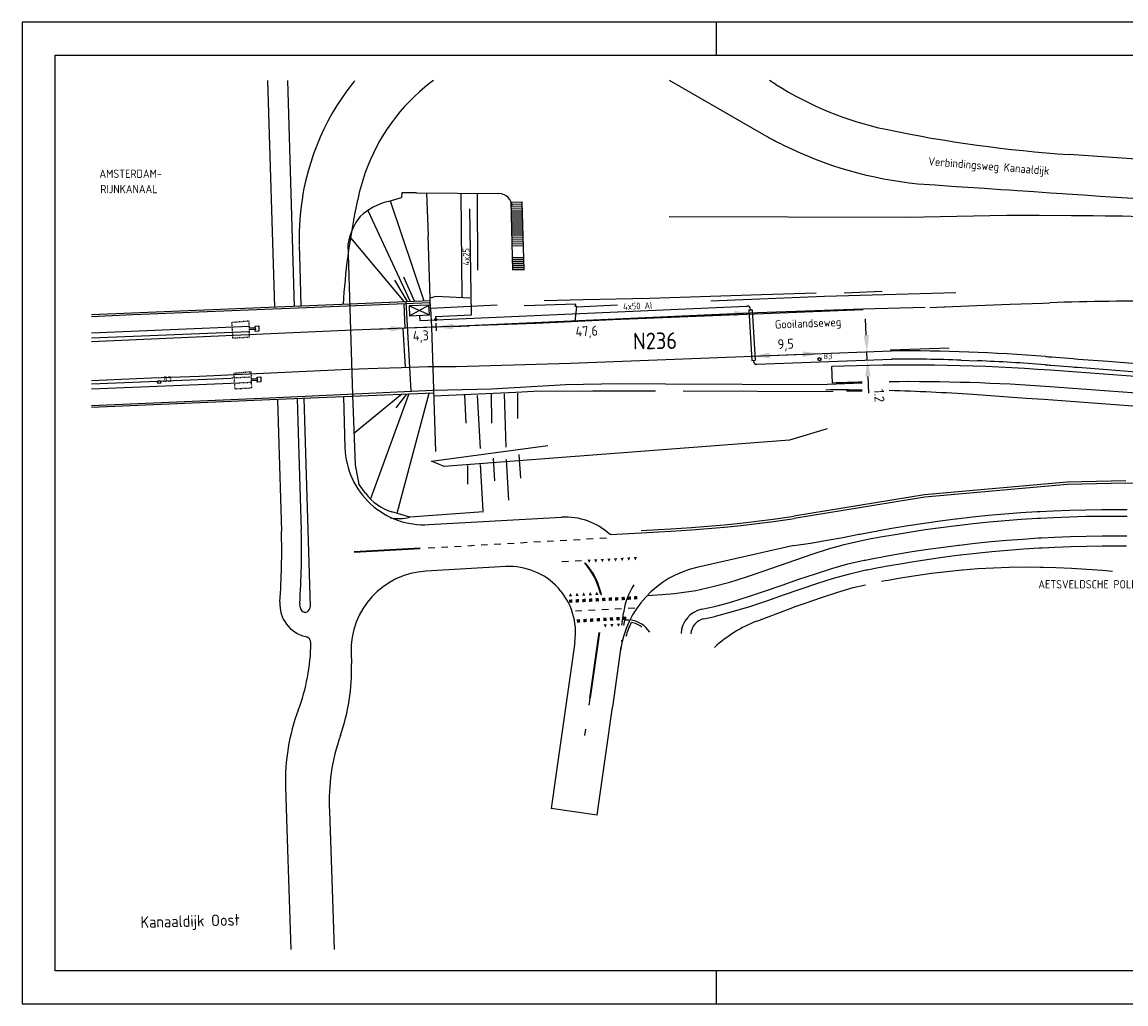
# Model space of a CAD drawing. Extents: x 130060 to 130480, y 479394 to 479543.
# Tile 1 of 5: x 130060 to 130227, y 479394 to 479543. Entities that reach past the tile are written whole.
import ezdxf
from ezdxf.enums import TextEntityAlignment as Align

# ---------------------------------------------------------------- set-up
doc = ezdxf.new("R2010")
doc.units = 0
doc.header["$LTSCALE"] = 0.1
doc.header["$MEASUREMENT"] = 0
doc.header["$PDMODE"] = 3
doc.linetypes.add('STIPPELFIJN', pattern=[0.003, 0.002, -0.001])
doc.layers.get('0').update_dxf_attribs({"linetype": 'CONTINUOUS'})
doc.layers.get('DEFPOINTS').update_dxf_attribs({"linetype": 'CONTINUOUS'})
for name, color, linetype in [('KADER1', 3, 'CONTINUOUS'), ('LS-KABEL', 3, 'CONTINUOUS'), ('LS-KABEL-MAATVOERING', 6, 'CONTINUOUS'), ('LS-KABEL-MANTELBUIS', 7, 'CONTINUOUS'), ('LS-KABEL-MOF', 2, 'CONTINUOUS'), ('LS-KAST', 2, 'CONTINUOUS'), ('TEKST-025', 7, 'CONTINUOUS'), ('TEKST-070', 5, 'CONTINUOUS'), ('VERHARDING1', 11, 'CONTINUOUS'), ('VERHARDING2', 251, 'CONTINUOUS')]:
    doc.layers.add(name, color=color, linetype=linetype)
doc.styles.add('I050-0', font='ISO.shx', dxfattribs={"height": 2.5})
doc.styles.add('ISO', font='ISO.shx')
doc.styles.get("Standard").update_dxf_attribs({"font": 'txt.shx'})
doc.dimstyles.get("Standard").update_dxf_attribs({"dimtxt": 0.18, "dimasz": 0.18, "dimexe": 0.18, "dimexo": 0.0625, "dimgap": 0.09, "dimtad": 0, "dimtih": 1, "dimtoh": 1, "dimdec": 4, "dimzin": 0, "dimtxsty": 'STANDARD', "dimcen": 0.09, "dimazin": 3, "dimtfac": 1, "dimtdec": 4, "dimtofl": 0, "dimtmove": 0, "dimatfit": 3, "dimtolj": 1, "dimtzin": 0})

# ---------------------------------------------------------------- blocks, each defined once
blk = doc.blocks.new('*D11')
at = {"layer": 'DEFPOINTS', "color": 0}
for p in [(130187.64, 479493.11), (130187.64, 479493.11), (130187.69, 479491.86)]:
    blk.add_point(p, dxfattribs=at)
at = {"layer": 'LS-KABEL-MAATVOERING', "color": 0}
for p, q in [((130187.54, 479495.61), (130187.44, 479498.11)), ((130187.69, 479491.86), (130187.64, 479493.11)), ((130187.78, 479489.37), (130187.88, 479486.87))]:
    blk.add_line(p, q, dxfattribs=at)
for points in [[(130187.96, 479495.63), (130187.12, 479495.6), (130187.64, 479493.11)], [(130188.2, 479489.38), (130187.37, 479489.35), (130187.69, 479491.86)]]:
    blk.add_solid(points, dxfattribs=at)
at = {"layer": 'LS-KABEL-MAATVOERING', "color": 0, "insert": (130189.51, 479486.49), "char_height": 1.5, "attachment_point": 5, "rotation": 272.2105, "style": 'ISO'}
blk.add_mtext('\\A1;1.2', dxfattribs=at)
blk = doc.blocks.new('PNH-A4')
at = {"layer": 'KADER1', "color": 7}
for p, q in [((541.46, 116.24), (-298.54, 116.24)), ((-298.54, 116.24), (-298.54, -180.76)), ((-88.54, 116.24), (-88.54, 106.24)), ((-88.54, -170.76), (-88.54, -180.76)), ((-298.54, -180.76), (541.46, -180.76))]:
    blk.add_line(p, q, dxfattribs=at)
at = {"layer": 'KADER1', "color": 21}
for p, q in [((-288.54, 106.24), (531.46, 106.24)), ((-288.54, -170.76), (-288.54, 106.24)), ((531.46, -170.76), (-288.54, -170.76))]:
    blk.add_line(p, q, dxfattribs=at)
blk = doc.blocks.new('*D8')
at = {"layer": 'DEFPOINTS', "color": 0}
for p in [(130180.42, 479492.83), (130180.42, 479492.83), (130170.4, 479492.45)]:
    blk.add_point(p, dxfattribs=at)
at = {"layer": 'LS-KABEL-MAATVOERING', "color": 0}
blk.add_line((130172.9, 479492.54), (130177.92, 479492.74), dxfattribs=at)
for points in [[(130172.88, 479492.96), (130172.92, 479492.13), (130170.4, 479492.45)], [(130177.9, 479493.15), (130177.94, 479492.32), (130180.42, 479492.83)]]:
    blk.add_solid(points, dxfattribs=at)
at = {"layer": 'LS-KABEL-MAATVOERING', "color": 0, "insert": (130175.35, 479494.12), "char_height": 1.5, "attachment_point": 5, "rotation": 2.2105, "style": 'ISO'}
blk.add_mtext('\\A1;9,5', dxfattribs=at)
blk = doc.blocks.new('RONDJE', base_point=(20, 20))
blk.add_circle((20, 20), 0.237)
blk = doc.blocks.new('*D9')
at = {"layer": 'DEFPOINTS', "color": 0}
for p in [(130170.05, 479498.83), (130122.47, 479496.84), (130122.48, 479496.7)]:
    blk.add_point(p, dxfattribs=at)
at = {"layer": 'LS-KABEL-MAATVOERING', "color": 0}
blk.add_line((130167.55, 479498.87), (130124.97, 479496.95), dxfattribs=at)
for points in [[(130167.53, 479499.28), (130167.57, 479498.45), (130170.05, 479498.98)], [(130124.95, 479497.37), (130124.98, 479496.54), (130122.47, 479496.84)]]:
    blk.add_solid(points, dxfattribs=at)
at = {"layer": 'LS-KABEL-MAATVOERING', "color": 0, "insert": (130145.25, 479496.06), "char_height": 1.5, "attachment_point": 5, "rotation": 2.5734, "style": 'ISO'}
blk.add_mtext('\\A1;47,6', dxfattribs=at)
blk = doc.blocks.new('*D10')
at = {"layer": 'DEFPOINTS', "color": 0}
for p in [(130118.11, 479496.68), (130118.11, 479496.68), (130122.46, 479496.83)]:
    blk.add_point(p, dxfattribs=at)
at = {"layer": 'LS-KABEL-MAATVOERING', "color": 0}
for p, q in [((130115.61, 479496.59), (130113.11, 479496.5)), ((130122.46, 479496.83), (130118.11, 479496.68)), ((130124.96, 479496.92), (130127.45, 479497.01))]:
    blk.add_line(p, q, dxfattribs=at)
for points in [[(130115.6, 479497.01), (130115.63, 479496.17), (130118.11, 479496.68)], [(130124.94, 479497.34), (130124.97, 479496.5), (130122.46, 479496.83)]]:
    blk.add_solid(points, dxfattribs=at)
at = {"layer": 'LS-KABEL-MAATVOERING', "color": 0, "insert": (130120.16, 479495.38), "char_height": 1.5, "attachment_point": 5, "rotation": 2.0257, "style": 'ISO'}
blk.add_mtext('\\A1;4,3', dxfattribs=at)

msp = doc.modelspace()

# ---------------------------------------------------------------- linework, layer by layer
at = {"layer": 'LS-KABEL'}
for p, q in [((130127.8489772, 479498.69992824), (130127.56678446, 479514.72445309)), ((130122.4163284, 479497.9628206), (130169.40122481, 479500.00937342)), ((130169.40122481, 479500.00937342), (130169.50346738, 479500.01534567)), ((130170.03185743, 479499.54387187), (130170.03726977, 479499.44623912)), ((130119.95684072, 479498.6136044), (130119.98979114, 479497.85712628)), ((130119.98979114, 479497.85712628), (130122.4163284, 479497.9628206)), ((130122.39929828, 479498.4625529), (130127.8489772, 479498.69992824)), ((130122.39929828, 479498.4625529), (130122.4163284, 479497.9628206)), ((130170.46088349, 479491.80470967), (130170.4671475, 479491.69171382)), ((130170.98566679, 479491.21976127), (130191.4047325, 479492.00794394)), ((130201.89537277, 479491.84089201), (130204.36606639, 479491.74809707))]:
    msp.add_line(p, q, dxfattribs=at)
msp.add_lwpolyline([(130214.5749587, 479491.14717253, -0.0007195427), (130215.43224073, 479491.08072876), (130218.72384503, 479490.82084657), (130219.02150605, 479490.79509909), (130219.5035118, 479490.75927091), (130224.00728371, 479490.42137804), (130228.9846461, 479490.0399342), (130233.96126853, 479489.65019691), (130237.30545967, 479489.38269386)], format="xyb", dxfattribs=at)
for centre, radius, start, end in [((130169.53262394, 479499.5161965), 0.5, 3.1729853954, 93.3429915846), ((130170.96638098, 479491.71938919), 0.5, 183.1729853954, 272.2105385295), ((130191.91819254, 479193.25753953), 298.75, 88.0861702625, 90.1072719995), ((130191.91819254, 479193.25753953), 298.75, 85.6505952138, 87.6119927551)]:
    msp.add_arc(centre, radius, start, end, dxfattribs=at)
at = {"layer": 'LS-KABEL-MAATVOERING'}
msp.add_line((130122.44751564, 479497.41520428), (130122.48946232, 479496.26955715), dxfattribs=at)
at = {"layer": 'LS-KABEL-MANTELBUIS'}
for p, q in [((130169.78765303, 479499.43240143), (130170.28688651, 479499.4600768)), ((130169.78765303, 479499.43240143), (130170.21126675, 479491.79087198)), ((130170.28688651, 479499.4600768), (130170.71050023, 479491.81854735)), ((130170.21126675, 479491.79087198), (130170.71050023, 479491.81854735))]:
    msp.add_line(p, q, dxfattribs=at)
at = {"layer": 'LS-KABEL-MOF', "const_width": 0.25, "flags": 128}
msp.add_lwpolyline([(130122.29085595, 479497.97668418, 1), (130122.54085595, 479497.97668418, 1)], format="xyb", close=True, dxfattribs=at)
at = {"layer": 'LS-KAST', "linetype": 'CONTINUOUS'}
for p, q in [((130121.39459136, 479500.17337139), (130118.39707372, 479500.05135504)), ((130118.39707372, 479500.05135504), (130121.45559954, 479498.67461257)), ((130118.39707372, 479500.05135504), (130118.4580819, 479498.55259622)), ((130118.4580819, 479498.55259622), (130121.39459136, 479500.17337139)), ((130121.45559954, 479498.67461257), (130121.39459136, 479500.17337139)), ((130118.4580819, 479498.55259622), (130121.45559954, 479498.67461257))]:
    msp.add_line(p, q, dxfattribs=at)
at = {"layer": 'VERHARDING1'}
for p, q in [((130096.97178312, 479534.1506608), (130098.03096537, 479499.84496838)), ((130099.97321266, 479534.1506608), (130101.02850519, 479499.97095186)), ((130108.9895, 479532.59375), (130108.2117, 479531.48175)), ((130109.80655, 479533.67735), (130108.9895, 479532.59375)), ((130110.02990429, 479533.95254693), (130109.80655, 479533.67735)), ((130120.77025, 479533.1182), (130119.9662, 479532.42645)), ((130121.5985, 479533.78075), (130120.77025, 479533.1182)), ((130122.09639274, 479534.1506608), (130121.5985, 479533.78075)), ((130172.06507636, 479525.92995002), (130157.76902107, 479534.1506608)), ((130173.85459239, 479533.55244015), (130172.91787938, 479534.1506608)), ((130108.2117, 479531.48175), (130107.47405, 479530.34265)), ((130118.4347, 479530.95915), (130117.7092, 479530.1854)), ((130119.18735, 479531.70645), (130118.4347, 479530.95915)), ((130119.9662, 479532.42645), (130119.18735, 479531.70645)), ((130107.47405, 479530.34265), (130106.7776, 479529.1779)), ((130117.0118, 479529.38625), (130116.3434, 479528.5627)), ((130117.7092, 479530.1854), (130117.0118, 479529.38625)), ((130106.12315, 479527.9891), (130105.51155, 479526.77765)), ((130106.7776, 479529.1779), (130106.12315, 479527.9891)), ((130115.70485, 479527.7158), (130115.0969, 479526.84665)), ((130116.3434, 479528.5627), (130115.70485, 479527.7158)), ((130105.51155, 479526.77765), (130104.94365, 479525.5451)), ((130114.5204, 479525.95635), (130113.97605, 479525.04605)), ((130115.0969, 479526.84665), (130114.5204, 479525.95635)), ((130104.42005, 479524.2931), (130103.94155, 479523.0232)), ((130104.94365, 479525.5451), (130104.42005, 479524.2931)), ((130113.97605, 479525.04605), (130113.46455, 479524.1169)), ((130175.1834, 479524.2612), (130174.41666473, 479524.64901668)), ((130176.3706, 479523.6884), (130175.1834, 479524.2612)), ((130103.94155, 479523.0232), (130103.50865, 479521.73705)), ((130112.98655, 479523.17005), (130112.54265, 479522.20675)), ((130113.46455, 479524.1169), (130112.98655, 479523.17005)), ((130177.57055, 479523.14275), (130176.3706, 479523.6884)), ((130178.78255, 479522.62455), (130177.57055, 479523.14275)), ((130180.00605, 479522.134), (130178.78255, 479522.62455)), ((130233.2529, 479521.9314), (130218.22424052, 479522.9380151)), ((130103.50865, 479521.73705), (130103.122, 479520.4362)), ((130112.13345, 479521.2282), (130111.75945, 479520.23565)), ((130112.54265, 479522.20675), (130112.13345, 479521.2282)), ((130181.24035, 479521.67135), (130180.00605, 479522.134)), ((130182.4725598, 479521.24119046), (130181.24035, 479521.67135)), ((130183.7389, 479520.83085), (130182.48485, 479521.2369)), ((130103.122, 479520.4362), (130102.782, 479519.1224)), ((130111.4211, 479519.2304), (130111.1189, 479518.2137)), ((130111.75945, 479520.23565), (130111.4211, 479519.2304)), ((130185.00185, 479520.4534), (130183.7389, 479520.83085)), ((130186.27305, 479520.1047), (130185.00185, 479520.4534)), ((130187.55185, 479519.78505), (130186.27305, 479520.1047)), ((130188.8376, 479519.4945), (130187.55185, 479519.78505)), ((130190.1296, 479519.23325), (130188.8376, 479519.4945)), ((130191.4272, 479519.00145), (130190.1296, 479519.23325)), ((130102.48915, 479517.7973), (130102.3336, 479516.9829)), ((130102.782, 479519.1224), (130102.48915, 479517.7973)), ((130111.1189, 479518.2137), (130110.8532, 479517.1869)), ((130192.72975, 479518.7992), (130191.4272, 479519.00145)), ((130194.03655, 479518.6266), (130192.72975, 479518.7992)), ((130195.34695, 479518.4837), (130194.03655, 479518.6266)), ((130197.10155, 479518.3394), (130195.34695, 479518.4837)), ((130197.93015, 479518.2839), (130197.10155, 479518.3394)), ((130200.42455, 479518.11685), (130197.93015, 479518.2839)), ((130201.1222, 479518.0701), (130200.42455, 479518.11685)), ((130202.91895, 479517.94975), (130201.1222, 479518.0701)), ((130205.4134, 479517.78265), (130202.91895, 479517.94975)), ((130207.9078, 479517.6156), (130205.4134, 479517.78265)), ((130209.16345, 479517.5315), (130207.9078, 479517.6156)), ((130102.2438, 479516.4626), (130102.0463, 479515.12)), ((130102.3336, 479516.9829), (130102.2438, 479516.4626)), ((130110.8532, 479517.1869), (130110.7902982, 479516.90228926)), ((130210.4022, 479517.4485), (130209.16345, 479517.5315)), ((130212.06845, 479517.3369), (130210.4022, 479517.4485)), ((130212.8966, 479517.28145), (130212.06845, 479517.3369)), ((130215.39105, 479517.11435), (130212.8966, 479517.28145)), ((130217.2047, 479516.9929), (130215.39105, 479517.11435)), ((130217.88545, 479516.9473), (130217.2047, 479516.9929)), ((130220.37985, 479516.7802), (130217.88545, 479516.9473)), ((130222.87425, 479516.61315), (130220.37985, 479516.7802)), ((130225.36865, 479516.44605), (130222.87425, 479516.61315)), ((130227.8631, 479516.27895), (130225.36865, 479516.44605)), ((130102.0463, 479515.12), (130101.8968, 479513.7712)), ((130101.8968, 479513.7712), (130101.7956, 479512.4179)), ((130101.74275, 479511.06185), (130101.7384, 479509.7048)), ((130101.7956, 479512.4179), (130101.74275, 479511.06185)), ((130101.7384, 479509.7048), (130101.7466, 479509.29605)), ((130101.75046178, 479509.15782503), (130101.844898, 479505.933338)), ((130101.85489342, 479505.93364072), (130102.03419927, 479500.01322013)), ((130149.22, 479497.98), (130187.06, 479499.49)), ((130196.41750989, 479499.79957451), (130187.01687605, 479499.52906722)), ((130197.13831291, 479499.82567086), (130199.2822, 479499.9081)), ((130199.2822, 479499.9081), (130199.293, 479499.9085)), ((130199.293, 479499.9085), (130199.44, 479499.9142)), ((130199.44, 479499.9142), (130204.2785, 479500.1002)), ((130204.2785, 479500.1002), (130209.2748, 479500.2923)), ((130209.2748, 479500.2923), (130214.2711, 479500.4844)), ((130214.2711, 479500.4844), (130215.27560432, 479500.52302164)), ((130149.20164432, 479497.94312262), (130137.60466549, 479497.38562368)), ((130109.90428415, 479496.38547863), (130070.35110929, 479494.59648874)), ((130123.22785312, 479496.85923165), (130109.90428415, 479496.38547863)), ((130137.60466549, 479497.38562368), (130123.22785312, 479496.85923165)), ((130142.7764199, 479491.38180593), (130191.35651799, 479493.25701374)), ((130117.23977919, 479490.74066188), (130121.23527164, 479490.85987683)), ((130121.23527164, 479490.85987683), (130125.52893517, 479490.87477917)), ((130125.52893517, 479490.87477917), (130142.7764199, 479491.38180593)), ((130182.41863157, 479488.3686239), (130182.33795696, 479490.88797666)), ((130079.41289526, 479489.15888731), (130086.70317741, 479489.39731911)), ((130086.70317741, 479489.39731911), (130104.98498116, 479490.29326156)), ((130104.98498116, 479490.29326156), (130109.33827891, 479490.45718354)), ((130109.33827891, 479490.45718354), (130113.66172914, 479490.62144503)), ((130113.66172914, 479490.62144503), (130117.23977919, 479490.74066188)), ((130070.35110929, 479488.75201107), (130079.41289526, 479489.15888731)), ((130101.45840516, 479486.04364521), (130101.61676914, 479480.91441834)), ((130102.45606089, 479486.08395824), (130103.41233113, 479454.50929506)), ((130108.45147486, 479486.32621942), (130108.6860945, 479478.57941761)), ((130098.463898, 479485.819438), (130098.618198, 479480.821838)), ((130098.618198, 479480.821838), (130099.07584422, 479465.99920193)), ((130101.61676914, 479480.91441834), (130102.07441536, 479466.09178228)), ((130217.93385366, 479473.05125214), (130196.39383968, 479471.13436724)), ((130226.79925647, 479473.25853454), (130217.93385366, 479473.05125214)), ((130267.90873238, 479472.09905715), (130226.79925647, 479473.25853454)), ((130196.39383968, 479471.13436724), (130176.61914437, 479467.91110452)), ((130121.35709763, 479466.96176722), (130141.4319423, 479468.09529398)), ((130206.1153, 479467.3804), (130208.5481, 479467.5972)), ((130208.5481, 479467.5972), (130210.9835, 479467.7836)), ((130210.9835, 479467.7836), (130213.421, 479467.9395)), ((130213.421, 479467.9395), (130213.8761, 479467.9653)), ((130213.8761, 479467.9653), (130215.8603, 479468.065)), ((130215.8603, 479468.065), (130218.3009, 479468.16)), ((130218.3009, 479468.16), (130220.7425, 479468.2244)), ((130220.7425, 479468.2244), (130223.1848, 479468.2583)), ((130223.1848, 479468.2583), (130225.6273, 479468.2617)), ((130225.6273, 479468.2617), (130226.9672, 479468.2506)), ((130191.5924, 479465.4428), (130194.0022, 479465.8413)), ((130194.0022, 479465.8413), (130196.4167, 479466.2096)), ((130196.4167, 479466.2096), (130198.8357, 479466.5478)), ((130198.8357, 479466.5478), (130201.158, 479466.8434)), ((130201.158, 479466.8434), (130201.2587, 479466.8556)), ((130201.2587, 479466.8556), (130203.6853, 479467.1332)), ((130203.6853, 479467.1332), (130206.1153, 479467.3804)), ((130148.78164699, 479465.45632201), (130153.49193827, 479465.72231382)), ((130184.2091, 479463.9625), (130186.6094, 479464.5195)), ((130186.6094, 479464.5195), (130186.7888, 479464.5555)), ((130186.7888, 479464.5555), (130188.5402, 479464.8934)), ((130188.5402, 479464.8934), (130189.1878, 479465.0142)), ((130189.1878, 479465.0142), (130189.6361, 479465.0964)), ((130189.6361, 479465.0964), (130191.5924, 479465.4428)), ((130176.59298805, 479463.79893371), (130161.89008464, 479460.47107683)), ((130176.8882, 479461.6653), (130179.3571, 479462.5105)), ((130179.3571, 479462.5105), (130181.8256, 479463.2942)), ((130181.8256, 479463.2942), (130184.2091, 479463.9625)), ((130171.9213, 479459.9122), (130174.4115, 479460.789)), ((130174.4115, 479460.789), (130176.8882, 479461.6653)), ((130133.00080788, 479460.60807953), (130120.94284815, 479459.92722644)), ((130169.4136, 479459.0658), (130171.9213, 479459.9122)), ((130162.65580681, 479454.17563023), (130164.5895, 479454.5993)), ((130164.5895, 479454.5993), (130165.91533537, 479454.95588703)), ((130143.46516411, 479449.21755404), (130143.256398, 479447.747938)), ((130150.5415, 479449.2974), (130150.5714, 479449.5083)), ((130109.62485062, 479447.58304519), (130109.67552605, 479445.9098156)), ((130143.256398, 479447.747938), (130142.904798, 479445.272738)), ((130150.42608644, 479448.48492595), (130149.131998, 479439.337938)), ((130142.904798, 479445.272738), (130142.553198, 479442.797538)), ((130142.553198, 479442.797538), (130142.201598, 479440.322438)), ((130142.201598, 479440.322438), (130141.849998, 479437.847238)), ((130148.780398, 479436.862838), (130149.131998, 479439.337938)), ((130141.849998, 479437.847238), (130141.498398, 479435.372138)), ((130148.428798, 479434.387638), (130148.780398, 479436.862838)), ((130141.498398, 479435.372138), (130141.146798, 479432.897038)), ((130148.077198, 479431.912538), (130148.428798, 479434.387638)), ((130141.146798, 479432.897038), (130140.795198, 479430.421838)), ((130147.725598, 479429.437338), (130148.077198, 479431.912538)), ((130140.795198, 479430.421838), (130139.88438446, 479424.00987646)), ((130147.373998, 479426.962138), (130147.725598, 479429.437338)), ((130099.70174786, 479427.30723307), (130099.86037641, 479422.49886866)), ((130147.022398, 479424.487038), (130147.373998, 479426.962138)), ((130146.81476826, 479423.02542149), (130147.022398, 479424.487038)), ((130099.86037641, 479422.49886866), (130100.07, 479416.3)), ((130106.33627213, 479423.65237769), (130106.89, 479407.36)), ((130146.81476826, 479423.02542149), (130139.88438446, 479424.00987646)), ((130100.07, 479416.3), (130100.49350081, 479402.72466207)), ((130106.89, 479407.36), (130107.04552426, 479402.72466207))]:
    msp.add_line(p, q, dxfattribs=at)
for points in [[(130215.38452538, 479490.31042624, 0.0262056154), (130184.17535629, 479490.94681379), (130182.33795696, 479490.88797666)], [(130214.66975689, 479492.39357267, -0.0007195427), (130215.53062587, 479492.32685089), (130218.8269, 479492.0666), (130219.1217, 479492.0411), (130219.5966, 479492.0058), (130224.1018, 479491.6678), (130229.0812, 479491.2862)]]:
    msp.add_lwpolyline(points, format="xyb", dxfattribs=at)
for points in [[(130176.5727, 479463.7958), (130179.0879, 479464.1843), (130181.598, 479464.6043), (130184.0089, 479465.0381), (130186.4145, 479465.5008), (130186.5949, 479465.5366), (130188.3553, 479465.8762), (130189.0062, 479465.9975), (130189.4568, 479466.0802), (130191.4231, 479466.4283), (130193.8452, 479466.8289), (130196.2721, 479467.1991), (130198.7034, 479467.539), (130201.0376, 479467.8362), (130201.1388, 479467.8484), (130203.5779, 479468.1274), (130206.0203, 479468.3759), (130208.4656, 479468.5938), (130210.9134, 479468.7811), (130213.3634, 479468.9379), (130213.8208, 479468.9637), (130215.8151, 479469.064), (130218.2683, 479469.1594), (130220.7224, 479469.2242), (130223.1771, 479469.2583), (130225.6321, 479469.2617), (130226.979, 479469.2505)], [(130156.11632841, 479465.87051406), (130157.99162841, 479465.97641406), (130161.10072841, 479466.17631406), (130163.58802841, 479466.37131406), (130166.07272841, 479466.59751406), (130168.55442841, 479466.85461406), (130171.03272841, 479467.14281406), (130173.50722841, 479467.46191406), (130175.97752841, 479467.81201406), (130176.61914437, 479467.91110452)], [(130153.49193827, 479465.72231382), (130156.11632841, 479465.87051406)], [(130165.91533537, 479454.95588703), (130167.1762, 479455.295), (130169.7414, 479456.0838), (130172.2865, 479456.9345), (130174.8138, 479457.8161), (130177.3277, 479458.6977), (130179.8337, 479459.5486), (130182.3391, 479460.3385), (130184.7581, 479461.0132), (130187.1938, 479461.577), (130187.3705, 479461.6125), (130189.0951, 479461.9452), (130189.7327, 479462.0641), (130190.1741, 479462.1451), (130192.1004, 479462.4861), (130194.4731, 479462.8785), (130196.8506, 479463.2412), (130199.2324, 479463.5741), (130201.519, 479463.8652), (130201.6182, 479463.8772), (130204.0076, 479464.1505), (130206.4003, 479464.394), (130208.7958, 479464.6074), (130211.1937, 479464.791), (130213.5938, 479464.9445), (130214.0419, 479464.9699), (130215.9956, 479465.0681), (130218.3988, 479465.1616), (130220.8029, 479465.225), (130223.2077, 479465.2584), (130225.6127, 479465.2617), (130226.9321, 479465.2508)], [(130154.39943534, 479456.24868637), (130156.6583, 479456.3762), (130158.5308, 479456.5322), (130161.7661, 479457.0202), (130164.3363, 479457.5886), (130166.8856, 479458.2809), (130169.4136, 479459.0658)]]:
    msp.add_lwpolyline(points, dxfattribs=at)
for centre, radius, start, end in [((130105.37120588, 479537.73362207), 6, 320.9366559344, 323.3332176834), ((130200.7665522, 479575.69204645), 50, 237.4361464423, 258.1417450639), ((130200.97794743, 479576.21031239), 58.00059443, 240.0996742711, 242.7451958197), ((130231.5902322, 479722.49089096), 200, 258.141745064, 266.1680694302), ((130208.15295411, 479494.5136745), 99.90363776, 167.0499161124, 168.2802961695), ((130208.15295411, 479494.5136745), 99.90363776, 168.2802961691, 176.6902867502), ((130226.93801489, 479197.19713965), 303.55, 85.4213276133, 92.2018494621), ((130191.91819254, 479193.25753953), 300, 85.6505952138, 90.1072719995), ((129997.36036409, 476500.24864342), 2998, 84.17524040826, 85.82958591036), ((130193.84706863, 479193.08970351), 295.5, 91.3413793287, 92.2164621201), ((130193.84706863, 479193.08970351), 295.5, 85.8267335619, 90.5503092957), ((129997.36036409, 476500.24864342), 2995.5, 84.14411490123, 85.8267335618), ((130120.68059483, 479478.94268304), 12, 181.7347296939, 273.2317763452), ((130141.99569464, 479458.11119746), 10, 47.2660340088, 93.2317763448), ((129996.12490176, 479462.82061012), 103, 355.8043656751, 1.7684350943), ((129996.12490176, 479462.82061012), 106, 355.804365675, 1.7684350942), ((130121.61935095, 479447.94631062), 12, 93.2317763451, 181.734729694), ((130133.56456021, 479450.62398301), 10, 351.9149504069, 93.2317763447), ((130165.201426, 479445.84114114), 15, 102.7534457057, 171.9474072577), ((130103.83546767, 479454.91909186), 5, 175.8043656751, 257.6060150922), ((130103.83546767, 479454.91909186), 2, 175.8043656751, 200.242894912), ((130102.66267486, 479454.48659097), 0.75, 200.2428949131, 1.7347296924), ((130163.51189474, 479450.26831486), 4, 102.3581554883, 176.6341341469), ((130151.38556773, 479448.56681944), 4, 31.9480622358, 84.2860156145), ((130102.54767092, 479449.05892296), 1, 359.1607845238, 77.6060150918), ((130073.55078164, 479449.4836729), 30, 339.3216568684, 359.1607845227), ((130079.68927522, 479445.00165202), 30, 340.6507066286, 1.7347296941), ((130129.68543595, 479428.29639874), 30, 159.3216568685, 181.8895097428), ((130136.30025024, 479425.12207689), 30, 160.6507066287, 182.8080426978)]:
    msp.add_arc(centre, radius, start, end, dxfattribs=at)
at = {"layer": 'VERHARDING2'}
for p, q in [((130115.20244236, 479515.82673175), (130117.24154816, 479516.46616997)), ((130115.51190056, 479515.923774), (130120.61294208, 479500.79406534)), ((130117.26794199, 479517.14681164), (130117.24154816, 479516.46616997)), ((130119.51883831, 479517.13145399), (130117.26794199, 479517.14681164)), ((130119.51883831, 479517.13145399), (130131.98574721, 479517.0268344)), ((130121.04594779, 479517.11863882), (130121.25213127, 479510.69999191)), ((130126.21150001, 479516.97870039), (130126.35115446, 479501.26678961)), ((130128.66746875, 479517.05468067), (130128.74810285, 479505.44845049)), ((130112.16704966, 479514.4944365), (130118.55106479, 479500.70740679)), ((130133.76992119, 479515.77843388), (130134.02879785, 479505.44845049)), ((130133.80023602, 479515.74977689), (130135.46056323, 479515.78474749)), ((130133.80655336, 479515.44984341), (130135.46688058, 479515.48481402)), ((130133.81287071, 479515.14990993), (130135.47319792, 479515.18488054)), ((130133.81918805, 479514.84997645), (130135.47951526, 479514.88494706)), ((130133.82550539, 479514.55004297), (130135.4858326, 479514.58501358)), ((130133.83182274, 479514.2501095), (130135.49214995, 479514.2850801)), ((130133.83360136, 479515.75018099), (130135.47, 479515.77)), ((130133.8372345, 479515.45020299), (130135.47363314, 479515.470022)), ((130133.84086764, 479515.15022499), (130135.47726628, 479515.170044)), ((130133.84450079, 479514.85024699), (130135.48089942, 479514.870066)), ((130133.84813393, 479514.55026899), (130135.48453256, 479514.570088)), ((130133.85176707, 479514.25029099), (130135.4881657, 479514.27011)), ((130135.46056323, 479515.78474749), (130135.72836776, 479505.44845049)), ((130133.83814008, 479513.95017602), (130135.49846729, 479513.98514663)), ((130133.84445742, 479513.65024254), (130135.50478463, 479513.68521315)), ((130133.85077477, 479513.35030906), (130135.51110198, 479513.38527967)), ((130133.85540021, 479513.95031299), (130135.49179885, 479513.970132)), ((130133.85540021, 479513.95031299), (130135.49179885, 479513.970132)), ((130133.85709211, 479513.05037558), (130135.51741932, 479513.08534619)), ((130133.85903335, 479513.65033499), (130135.49543199, 479513.670154)), ((130133.85903335, 479513.65033499), (130135.49543199, 479513.670154)), ((130133.8626665, 479513.35035699), (130135.49906513, 479513.370176)), ((130133.8626665, 479513.35035699), (130135.49906513, 479513.370176)), ((130133.86340945, 479512.75044211), (130135.52373666, 479512.78541272)), ((130133.86629964, 479513.05037899), (130135.50269827, 479513.070198)), ((130133.86629964, 479513.05037899), (130135.50269827, 479513.070198)), ((130133.86993278, 479512.75040099), (130135.50633141, 479512.77022)), ((130157.69999241, 479513.56565995), (130193.71223141, 479513.4600598)), ((130193.71223141, 479513.4600598), (130208.720661, 479513.76494165)), ((130208.720661, 479513.76494165), (130213.70130911, 479513.78007314)), ((130213.70130911, 479513.78007314), (130218.54980536, 479513.71656226)), ((130218.54980536, 479513.71656226), (130218.69688168, 479513.71552651)), ((130218.69688168, 479513.71552651), (130221.83392815, 479513.69802904)), ((130221.83392815, 479513.69802904), (130223.65644245, 479513.68396982)), ((130223.65644245, 479513.68396982), (130226.2949451, 479513.64858913)), ((130226.2949451, 479513.64858913), (130228.93340499, 479513.59344671)), ((130133.86972679, 479512.45050863), (130135.530054, 479512.48547924)), ((130133.87356592, 479512.45042299), (130135.50996456, 479512.470242)), ((130133.87604414, 479512.15057515), (130135.53637135, 479512.18554576)), ((130133.87719906, 479512.15044499), (130135.5135977, 479512.170264)), ((130133.8808322, 479511.85046699), (130135.51723084, 479511.870286)), ((130133.88236148, 479511.85064167), (130135.54268869, 479511.88561228)), ((130133.88867882, 479511.55070819), (130135.54900603, 479511.5856788)), ((130133.89499617, 479511.25077472), (130135.55532338, 479511.28574533)), ((130133.89718172, 479511.550643), (130135.59975354, 479511.57126346)), ((130133.90131351, 479510.95084124), (130135.56164072, 479510.98581185)), ((130133.90410642, 479511.25070487), (130135.60668974, 479511.27132547)), ((130133.91103111, 479510.95076673), (130135.61362594, 479510.97138747)), ((130109.87666355, 479486.62129918), (130109.1739308, 479509.49466984)), ((130109.51159681, 479510.34463996), (130117.65354642, 479500.66968503)), ((130121.6277055, 479499.66223019), (130121.25213127, 479510.69999191)), ((130133.90763085, 479510.65090776), (130135.56795806, 479510.68587837)), ((130133.91394819, 479510.35097428), (130135.60042727, 479510.38649571)), ((130133.91466425, 479510.65078873), (130135.61725908, 479510.67140947)), ((130133.92026554, 479510.0510408), (130135.6081975, 479510.08659284)), ((130133.9248805, 479510.35089047), (130135.62089222, 479510.37143148)), ((130133.92658288, 479509.75110733), (130135.61596772, 479509.78668996)), ((130133.93180519, 479510.05095233), (130135.63443453, 479510.07157349)), ((130133.93290022, 479509.45117385), (130135.62373795, 479509.48678708)), ((130133.93872988, 479509.7510142), (130135.64137073, 479509.77163549)), ((130133.94565458, 479509.45107606), (130135.63179165, 479509.47149748)), ((130133.93921757, 479509.15124037), (130135.63150817, 479509.18688421)), ((130133.95257927, 479509.15113793), (130135.65524312, 479509.1717595)), ((130133.97712162, 479507.3516395), (130135.67812952, 479507.38746695)), ((130133.98343897, 479507.05170603), (130135.68589974, 479507.08756407)), ((130133.98975631, 479506.75177255), (130135.69366997, 479506.78766119)), ((130133.99412743, 479507.35150912), (130135.69671075, 479507.37212972)), ((130133.99607365, 479506.45183907), (130135.70144019, 479506.48775832)), ((130134.00105212, 479507.05157099), (130135.70364695, 479507.07219173)), ((130134.002391, 479506.15190559), (130135.70921042, 479506.18785544)), ((130134.00468526, 479506.75159299), (130135.70728009, 479506.77221373)), ((130134.00870834, 479505.85197211), (130135.71698064, 479505.88795256)), ((130134.01490151, 479506.45169472), (130135.71091323, 479506.47223573)), ((130134.0218262, 479506.15175658), (130135.72445554, 479506.17237774)), ((130134.02875089, 479505.85181845), (130135.73139174, 479505.87243975)), ((130117.53417505, 479504.41916589), (130119.19544283, 479500.73448933)), ((130134.01502568, 479505.55203864), (130135.72475086, 479505.58804969)), ((130134.03567559, 479505.55188031), (130135.72181266, 479505.57230173)), ((130116.15697191, 479503.92074252), (130118.08199579, 479500.68769231)), ((130122.42086981, 479501.45246116), (130121.55094813, 479501.19671442)), ((130127.57137544, 479501.20350393), (130122.42086981, 479501.45246116)), ((130138.82921755, 479500.85704379), (130144.71580753, 479500.99713834)), ((130144.71580753, 479500.99713834), (130154.74550769, 479501.20173687)), ((130154.74550769, 479501.20173687), (130171.68341458, 479501.76438046)), ((130164.02866815, 479500.80801455), (130181.20139218, 479501.50863372)), ((130171.68341458, 479501.76438046), (130179.97326557, 479502.0201272)), ((130181.20139218, 479501.50863372), (130201.10196387, 479502.07127731)), ((130184.16936506, 479502.0201272), (130189.95179318, 479502.27587394)), ((130121.5877992, 479500.83503757), (130070.35110929, 479498.68161286)), ((130121.58581415, 479500.5085304), (130076.613872, 479498.68497637)), ((130117.61681506, 479500.34759262), (130117.75732181, 479496.66471314)), ((130117.88905862, 479500.67958336), (130118.64025011, 479487.12890832)), ((130121.6277055, 479499.66223019), (130121.58581415, 479500.5085304)), ((130131.7145684, 479500.16939522), (130121.6277055, 479499.66223019)), ((130121.6277055, 479499.66223019), (130121.75531505, 479496.80687185)), ((130135.86427182, 479500.16939522), (130135.86753169, 479500.03677723)), ((130143.60604874, 479500.32717399), (130135.86753169, 479500.03677723)), ((130143.50116386, 479497.66908471), (130143.73397866, 479499.94355198)), ((130143.52929137, 479499.94355198), (130143.60604874, 479500.32717399)), ((130143.73397866, 479499.94355198), (130143.52929137, 479499.94355198)), ((130143.73252665, 479499.92936671), (130149.9162222, 479500.21329685)), ((130187.01687605, 479499.52906722), (130171.06551862, 479499.01626473)), ((130076.613872, 479498.68497637), (130070.35110929, 479498.41069768)), ((130171.06551862, 479499.01626473), (130159.4742812, 479498.43695677)), ((130070.35110929, 479495.98872055), (130094.22650378, 479496.95882122)), ((130070.35110929, 479495.2084204), (130094.24033421, 479496.18916223)), ((130094.23138238, 479496.70670709), (130095.10911452, 479496.75364358)), ((130095.16499488, 479496.46035082), (130094.23603131, 479496.43793187)), ((130095.09071277, 479496.96078869), (130095.65296378, 479497.01073628)), ((130095.10911452, 479496.75364358), (130095.09071277, 479496.96078869)), ((130095.0998778, 479496.18613493), (130095.16499488, 479496.46035082)), ((130095.6621288, 479496.23608252), (130095.0998778, 479496.18613493)), ((130095.10911452, 479496.75364358), (130095.16499488, 479496.46035082)), ((130095.65296378, 479497.01073628), (130095.6621288, 479496.23608252)), ((130117.44128343, 479496.6534756), (130117.79224812, 479490.75714609)), ((130121.75531505, 479496.80687185), (130122.39605239, 479478.00506484)), ((130191.13410589, 479493.39564486), (130200.05231787, 479493.72955262)), ((130095.40968498, 479489.27865322), (130095.97193598, 479489.32860081)), ((130095.42808672, 479489.07150811), (130095.40968498, 479489.27865322)), ((130095.97193598, 479489.32860081), (130095.98110101, 479488.55394706)), ((130070.35110929, 479488.24845782), (130091.50195799, 479489.13053713)), ((130070.35110929, 479487.48022804), (130092.70331545, 479488.43196327)), ((130094.55035459, 479489.02457162), (130095.42808672, 479489.07150811)), ((130095.48396709, 479488.77821535), (130094.55500351, 479488.75579641)), ((130095.41885, 479488.50399946), (130095.48396709, 479488.77821535)), ((130095.98110101, 479488.55394706), (130095.41885, 479488.50399946)), ((130095.42808672, 479489.07150811), (130095.48396709, 479488.77821535)), ((130121.97665239, 479487.28236614), (130130.82967359, 479487.51396224)), ((130130.82967359, 479487.51396224), (130142.09497164, 479488.13953632)), ((130142.09497164, 479488.13953632), (130150.14757442, 479488.30635645)), ((130150.14757442, 479488.30635645), (130157.14701778, 479488.26284434)), ((130157.14701778, 479488.26284434), (130180.34519103, 479488.17943332)), ((130180.34519103, 479488.17943332), (130186.92960652, 479488.42394826)), ((130191.00892072, 479488.57543524), (130193.82182877, 479488.67989372)), ((130070.35110929, 479485.00219015), (130097.27667165, 479486.14629055)), ((130070.35110929, 479484.73360647), (130097.34392484, 479485.87738833)), ((130097.27667165, 479486.14629055), (130121.97665239, 479487.28236614)), ((130097.34392484, 479485.87738833), (130122.11143678, 479486.87818773)), ((130110.25855941, 479476.02101236), (130109.87666355, 479486.62129918)), ((130117.30759067, 479486.68407513), (130109.9941713, 479480.71920126)), ((130118.36342493, 479486.72673901), (130112.54993457, 479470.88236885)), ((130117.98215161, 479486.71133261), (130116.39826867, 479484.65393384)), ((130116.6039029, 479468.68009388), (130121.42252374, 479486.85035031)), ((130122.10897589, 479486.42904234), (130134.55590712, 479487.01052403)), ((130126.78412349, 479486.58698226), (130126.95101705, 479482.33307361)), ((130128.70339945, 479486.50357314), (130129.12063046, 479478.49621436)), ((130130.78956608, 479486.8372134), (130130.87301286, 479482.33307361)), ((130132.79228593, 479486.75380239), (130133.04262337, 479478.66303449)), ((130134.55590712, 479487.01052403), (130137.18447782, 479487.13563771)), ((130134.79500577, 479486.8372134), (130134.79500577, 479483.00035414)), ((130137.18447782, 479487.13563771), (130146.15499519, 479487.21904872)), ((130146.15499519, 479487.21904872), (130155.66791374, 479487.17734416)), ((130159.84024699, 479487.17734416), (130171.02210116, 479487.13563771)), ((130171.02210116, 479487.13563771), (130182.51687497, 479487.09393315)), ((130184.51959481, 479487.17734416), (130186.92960652, 479487.21558109)), ((130181.60507256, 479481.47345955), (130175.93421086, 479479.7473644)), ((130175.93421086, 479479.7473644), (130123.69659839, 479475.74368501)), ((130121.77732532, 479476.57778378), (130139.38457004, 479478.91326374)), ((130135.29568356, 479473.99207457), (130135.04534322, 479477.57870458)), ((130110.8167169, 479473.05528108), (130110.25855941, 479476.02101236)), ((130123.69659839, 479475.74368501), (130121.77732532, 479476.57778378)), ((130127.20135739, 479475.91050515), (130127.20135739, 479473.07456479)), ((130129.12063046, 479476.07732528), (130129.53786436, 479469.0708854)), ((130131.12335031, 479476.99483506), (130131.29024387, 479473.57502518)), ((130133.45985728, 479470.65567571), (130133.12607015, 479476.82801493)), ((130111.78614285, 479471.70455257), (130110.8167169, 479473.05528108)), ((130217.90282913, 479473.3998744), (130196.36281515, 479471.48298949)), ((130226.79107534, 479473.60843891), (130217.92567253, 479473.40115651)), ((130196.337533, 479471.47980834), (130176.56283769, 479468.25654563)), ((130118.48400382, 479468.09281979), (130115.7813602, 479468.91500351)), ((130129.61773188, 479468.91500351), (130118.48400382, 479468.09281979)), ((130168.5161793, 479467.20252471), (130170.99013049, 479467.49021899)), ((130170.99013049, 479467.49021899), (130173.46028846, 479467.80875906)), ((130173.46028846, 479467.80875906), (130175.92626002, 479468.15824562)), ((130175.92626002, 479468.15824562), (130176.56572408, 479468.25700374)), ((130153.47220508, 479466.0717571), (130156.09659523, 479466.21995733)), ((130156.09659502, 479466.21995732), (130157.97053293, 479466.3257804)), ((130157.97053293, 479466.3257804), (130161.07582099, 479466.52543531)), ((130161.07582099, 479466.52543531), (130163.55848363, 479466.72007175)), ((130163.55848363, 479466.72007175), (130166.03882802, 479466.94587523)), ((130166.03882802, 479466.94587523), (130168.5161793, 479467.20252471)), ((130133.25769414, 479464.11932071), (130134.2561035, 479464.17570124)), ((130135.25451287, 479464.23208136), (130136.25292229, 479464.28846076)), ((130137.25133171, 479464.34484017), (130138.24974112, 479464.40121957)), ((130139.24815111, 479464.45758891), (130140.24656093, 479464.51396119)), ((130141.24497074, 479464.57033347), (130142.24338056, 479464.62670575)), ((130143.24179038, 479464.68307803), (130144.2402002, 479464.73945031)), ((130145.23861002, 479464.79582259), (130146.23701984, 479464.85219487)), ((130147.23542966, 479464.90856714), (130148.23383948, 479464.96493942)), ((130120.07923364, 479463.42558726), (130110.09172334, 479462.86180003)), ((130120.07965421, 479463.32545086), (130110.09214388, 479462.76166469)), ((130121.27677596, 479463.44285968), (130122.27518532, 479463.49924021)), ((130123.27359467, 479463.55562073), (130124.27200402, 479463.61200126)), ((130125.2704138, 479463.66837429), (130126.26882434, 479463.72473376)), ((130127.26723488, 479463.78109323), (130128.26564542, 479463.8374527)), ((130129.26405597, 479463.89381217), (130130.26246651, 479463.95017164)), ((130131.26087544, 479464.00655966), (130132.25928479, 479464.06294018)), ((130201.798, 479462.3881), (130204.1688, 479462.6592)), ((130204.1688, 479462.6592), (130206.5428, 479462.9008)), ((130206.5428, 479462.9008), (130208.9196, 479463.1126)), ((130208.9196, 479463.1126), (130211.2988, 479463.2947)), ((130211.2988, 479463.2947), (130213.6802, 479463.447)), ((130213.6802, 479463.447), (130214.1248, 479463.4722)), ((130214.1248, 479463.4722), (130216.0633, 479463.5696)), ((130216.0633, 479463.5696), (130218.4477, 479463.6624)), ((130218.4477, 479463.6624), (130220.8331, 479463.7253)), ((130220.8331, 479463.7253), (130223.2191, 479463.7584)), ((130223.2191, 479463.7584), (130225.6054, 479463.7617)), ((130225.6054, 479463.7617), (130226.9145, 479463.7509)), ((130141.48563447, 479461.38433233), (130142.48404465, 479461.4406982)), ((130143.48245483, 479461.49706407), (130144.48086501, 479461.55342994)), ((130144.91763726, 479461.12782511), (130145.04682211, 479461.13514158)), ((130190.4431, 479460.6694), (130192.3543, 479461.0077)), ((130192.3543, 479461.0077), (130194.7086, 479461.3971)), ((130194.7086, 479461.3971), (130197.0675, 479461.7569)), ((130197.0675, 479461.7569), (130199.4308, 479462.0873)), ((130199.4308, 479462.0873), (130201.6996, 479462.3762)), ((130201.6996, 479462.3762), (130201.798, 479462.3881)), ((130182.5958, 479458.8607), (130185.0327, 479459.5385)), ((130185.0327, 479459.5385), (130187.4861, 479460.1057)), ((130187.4861, 479460.1057), (130187.6613, 479460.141)), ((130187.6613, 479460.141), (130189.3725, 479460.4711)), ((130189.3725, 479460.4711), (130190.0051, 479460.589)), ((130190.0051, 479460.589), (130190.4431, 479460.6694)), ((130192.7123, 479458.9242), (130195.0427, 479459.2952)), ((130195.0427, 479459.2952), (130197.3803, 479459.6171)), ((130197.3803, 479459.6171), (130199.7236, 479459.8929)), ((130199.7236, 479459.8929), (130201.9738, 479460.1141)), ((130201.9738, 479460.1141), (130202.0715, 479460.1227)), ((130202.0715, 479460.1227), (130204.423, 479460.3063)), ((130204.423, 479460.3063), (130206.7772, 479460.4436)), ((130206.7772, 479460.4436), (130209.1331, 479460.5346)), ((130209.1331, 479460.5346), (130211.4906, 479460.5658)), ((130211.4906, 479460.5658), (130213.8479, 479460.5399)), ((130213.8479, 479460.5399), (130214.2877, 479460.53)), ((130214.2877, 479460.53), (130216.2032, 479460.4725)), ((130216.2032, 479460.4725), (130218.5551, 479460.3727)), ((130218.5551, 479460.3727), (130220.9033, 479460.2409)), ((130220.9033, 479460.2409), (130223.2472, 479460.0773)), ((130223.2472, 479460.0773), (130224.79619195, 479459.94798006)), ((130177.5474, 479457.2139), (130180.0719, 479458.0677)), ((130180.0719, 479458.0677), (130182.5958, 479458.8607)), ((130185.567, 479457.439), (130187.39587019, 479457.88150003)), ((130189.83549428, 479458.39619101), (130190.3902, 479458.5039)), ((130190.3902, 479458.5039), (130190.8229, 479458.5858)), ((130190.8229, 479458.5858), (130192.7123, 479458.9242)), ((130147.36880767, 479456.37374151), (130147.46987264, 479456.37876326)), ((130172.469, 479455.4457), (130175.015, 479456.3297)), ((130175.015, 479456.3297), (130177.5474, 479457.2139)), ((130178.2729, 479455.1026), (130180.7609, 479455.9548)), ((130180.7609, 479455.9548), (130183.2192, 479456.7525)), ((130183.2192, 479456.7525), (130185.567, 479457.439)), ((130147.5256978, 479454.12332378), (130148.52427246, 479454.17669666)), ((130149.52284711, 479454.23006954), (130150.52142176, 479454.28344242)), ((130151.51999641, 479454.33681529), (130152.51857106, 479454.39018817)), ((130167.3214, 479453.802), (130169.9054, 479454.5928)), ((130169.9054, 479454.5928), (130172.469, 479455.4457)), ((130170.98133561, 479452.36712294), (130175.7565, 479454.2001)), ((130175.7565, 479454.2001), (130176.92865221, 479454.6204892)), ((130176.92865221, 479454.6204892), (130178.2729, 479455.1026)), ((130143.5313992, 479453.90983227), (130144.52997385, 479453.96320515)), ((130145.5285485, 479454.01657803), (130146.52712315, 479454.06995091)), ((130150.54347676, 479451.76296229), (130150.80957979, 479453.63623149)), ((130150.889998, 479451.713738), (130151.00906525, 479452.55192845)), ((130151.008998, 479452.551938), (130151.64384791, 479452.58777387)), ((130162.98011648, 479452.72603106), (130164.62405631, 479453.08452787)), ((130164.62405631, 479453.08452787), (130164.7161, 479453.1046)), ((130164.7161, 479453.1046), (130167.3214, 479453.802)), ((130145.74366373, 479440.72658837), (130147.15003728, 479450.62720014)), ((130145.84829818, 479440.75214716), (130147.25467148, 479450.65275897)), ((130145.64449345, 479439.67302156), (130145.78513078, 479440.66308274)), ((130144.98897304, 479435.05846262), (130145.12961036, 479436.0485238))]:
    msp.add_line(p, q, dxfattribs=at)
at = {"layer": 'VERHARDING2', "linetype": 'STIPPELFIJN'}
for p, q in [((130094.18589654, 479497.7453543), (130091.55219444, 479497.51138926)), ((130091.55219444, 479497.51138926), (130091.69805814, 479495.19794326)), ((130094.22728254, 479496.94373721), (130094.18589654, 479497.7453543)), ((130094.23138238, 479496.70670709), (130094.22728254, 479496.94373721)), ((130094.23603131, 479496.43793187), (130094.23138238, 479496.70670709)), ((130094.2417052, 479496.10989913), (130094.23603131, 479496.43793187)), ((130094.28046238, 479495.33787419), (130094.2417052, 479496.10989913)), ((130091.69805814, 479495.19794326), (130094.28046238, 479495.33787419)), ((130094.54625474, 479489.26160174), (130091.50195799, 479489.13053713)), ((130094.50486874, 479490.06321883), (130091.87116665, 479489.82925379)), ((130091.87116665, 479489.82925379), (130092.01703035, 479487.51580779)), ((130094.54625474, 479489.26160174), (130094.50486874, 479490.06321883)), ((130094.55035459, 479489.02457162), (130094.54625474, 479489.26160174)), ((130092.01703035, 479487.51580779), (130094.59943459, 479487.65573872)), ((130092.70331545, 479488.43196327), (130094.55926336, 479488.50951598)), ((130094.55500351, 479488.75579641), (130094.55035459, 479489.02457162)), ((130094.56067741, 479488.42776366), (130094.55500351, 479488.75579641)), ((130094.59943459, 479487.65573872), (130094.56067741, 479488.42776366))]:
    msp.add_line(p, q, dxfattribs=at)
at = {"layer": 'VERHARDING2', "flags": 128}
msp.add_lwpolyline([(130153.60890273, 479451.46151829, 0.1229383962), (130151.98749503, 479452.16684492, 0.038884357), (130151.16741574, 479450.04459875, 0.038884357)], format="xyb", dxfattribs=at)
at = {"layer": 'VERHARDING2'}
for centre, radius, start, end in [((130131.96896424, 479515.02690482), 2, 1.370048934, 89.5191975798), ((130117.3953339, 479506.70668367), 9.37998136, 103.5199669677, 133.0378093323), ((130117.79373548, 479508.07960387), 8.73518428, 141.1204951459, 170.6772227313), ((130183.37360372, 479193.33225235), 294, 89.3069764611, 90.3794367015), ((130183.37360372, 479193.33225235), 294, 86.0488143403, 88.5118345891), ((129997.36036409, 476500.24864342), 2993.5, 84.39601878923, 86.04881434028), ((130118.08492588, 479476.46995878), 7.89833931, 217.1096854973, 253.0431211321), ((130116.67864596, 479475.87871427), 7.99246332, 261.7222443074, 283.054779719), ((130137.62495701, 479454.35882853), 9.95, 11.6834137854, 42.8671815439), ((130137.62495701, 479454.35882853), 10.05, 11.594771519, 42.3967116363), ((130161.05670785, 479452.18059885), 10.35, 146.8664680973, 171.9150696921), ((130163.51277751, 479450.28343567), 2.5, 102.301995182, 176.6837245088), ((130178.14856913, 479433.69546625), 20, 110.9996149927, 132.6638609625)]:
    msp.add_arc(centre, radius, start, end, dxfattribs=at)
for points in [[(130145.36028041, 479461.64729114), (130145.64013816, 479461.16337003), (130145.8593604, 479461.6776089)], [(130146.35872698, 479461.70300785), (130146.63858472, 479461.21908674), (130146.85780696, 479461.7333256)], [(130147.35717354, 479461.75872555), (130147.63703129, 479461.27480444), (130147.85625353, 479461.7890433)], [(130148.35562011, 479461.81444225), (130148.63547786, 479461.33052114), (130148.8547001, 479461.84476)], [(130149.35406668, 479461.87015995), (130149.63392442, 479461.38623884), (130149.85314666, 479461.9004777)], [(130150.35251324, 479461.92587665), (130150.63237099, 479461.44195554), (130150.85159323, 479461.95619441)], [(130151.35095981, 479461.98159435), (130151.63081756, 479461.49767324), (130151.8500398, 479462.01191211)], [(130152.34940638, 479462.03731106), (130152.62926412, 479461.55338995), (130152.84848636, 479462.06762881)], [(130142.5534577, 479456.10586021), (130142.77504742, 479456.61908336), (130143.05267211, 479456.13387769)], [(130143.5521397, 479456.15717421), (130143.77372942, 479456.67039736), (130144.05135411, 479456.18519169)], [(130144.5508217, 479456.20848821), (130144.77241142, 479456.72171136), (130145.05003611, 479456.23650569)], [(130145.54923105, 479456.26487174), (130145.77082077, 479456.77809489), (130146.04844546, 479456.29288922)], [(130146.07441115, 479455.80711818), (130146.10259719, 479455.30791326), (130145.57520624, 479455.77893214), (130145.60339227, 479455.27972722)], [(130146.5476404, 479456.32125527), (130146.76923012, 479456.83447842), (130147.0468548, 479456.34927275)], [(130147.07309415, 479455.85843118), (130147.10128019, 479455.35922626), (130146.57388924, 479455.83024514), (130146.60207527, 479455.33104022)], [(130148.07177615, 479455.90974518), (130148.09996219, 479455.41054026), (130147.57257124, 479455.88155914), (130147.60075727, 479455.38235422)], [(130149.07045915, 479455.96105818), (130149.09864519, 479455.46185326), (130148.57125424, 479455.93287214), (130148.59944027, 479455.43366722)], [(130150.00715695, 479456.00093222), (130150.03534299, 479455.50172731), (130149.50795203, 479455.97274618), (130149.53613807, 479455.47354127)], [(130151.00555416, 479456.05730691), (130151.03374019, 479455.55810199), (130150.50634924, 479456.02912087), (130150.53453528, 479455.52991596)], [(130151.94151934, 479456.11015636), (130151.96970538, 479455.61095145), (130151.44231442, 479456.08197032), (130151.47050046, 479455.58276541)], [(130152.87748452, 479456.16300581), (130152.90567056, 479455.6638009), (130152.37827961, 479456.13481978), (130152.40646564, 479455.63561486)], [(130143.07836515, 479455.65317618), (130143.10655119, 479455.15397126), (130142.57916024, 479455.62499014), (130142.60734627, 479455.12578522)], [(130144.07704715, 479455.70449018), (130144.10523319, 479455.20528526), (130143.57784224, 479455.67630414), (130143.60602827, 479455.17709922)], [(130145.07572915, 479455.75580418), (130145.10391519, 479455.25659926), (130144.57652424, 479455.72761814), (130144.60471027, 479455.22841322)], [(130143.77045835, 479452.14450564), (130143.74480162, 479452.64384694), (130144.26979965, 479452.17016236), (130144.24414292, 479452.66950366)], [(130144.76886835, 479452.20087764), (130144.74321162, 479452.70021894), (130145.26820965, 479452.22653436), (130145.24255292, 479452.72587566)], [(130145.76727835, 479452.25724964), (130145.74162162, 479452.75659094), (130146.26661965, 479452.28290636), (130146.24096292, 479452.78224766)], [(130146.76568835, 479452.31362164), (130146.74003162, 479452.81296294), (130147.26502965, 479452.33927836), (130147.23937292, 479452.83861966)], [(130147.76409835, 479452.36999364), (130147.73844162, 479452.86933494), (130148.26343965, 479452.39565036), (130148.23778292, 479452.89499166)], [(130148.76250735, 479452.42636564), (130148.73685062, 479452.92570694), (130149.26184865, 479452.45202236), (130149.23619192, 479452.95136366)], [(130149.76091735, 479452.48273764), (130149.73526062, 479452.98207894), (130150.26025865, 479452.50839436), (130150.23460192, 479453.00773566)], [(130150.75932735, 479452.53910964), (130150.73367062, 479453.03845094), (130151.25866865, 479452.56476636), (130151.23301192, 479453.06410766)], [(130147.803587, 479451.870158), (130148.0815448, 479451.38514309), (130148.30278205, 479451.89851827)], [(130148.801997, 479451.92653), (130149.0799548, 479451.44151509), (130149.30119205, 479451.95489027)], [(130149.800407, 479451.982902), (130150.0783648, 479451.49788709), (130150.29960205, 479452.01126227)]]:
    msp.add_solid(points, dxfattribs=at)

# ---------------------------------------------------------------- block references
at = {"layer": 'LS-KABEL-MAATVOERING', "xscale": 0.5, "yscale": 0.5, "zscale": 0.5}
msp.add_blockref('PNH-A4', (130209.12218973, 479484.85406448), dxfattribs=at)
at = {"layer": 'VERHARDING2', "linetype": 'CONTINUOUS', "rotation": 359.8027994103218}
for p in [(130180.45847197, 479491.991029), (130080.58686391, 479488.52579404)]:
    msp.add_blockref('RONDJE', p, dxfattribs=at)

# ---------------------------------------------------------------- texts
at = {"layer": 'TEKST-025', "style": 'ISO'}
for s, rotation, p in [('4x25', 90.9860331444, (130127.54619146, 479506.16574778)), ('4x50 Al ', 2.6107244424, (130150.78259959, 479499.43565491))]:
    msp.add_text(s, height=1, rotation=rotation, dxfattribs=at).set_placement(p)
at = {"layer": 'TEKST-070', "style": 'I050-0'}
msp.add_text('N236', height=2.5, rotation=0.7830548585, dxfattribs=at).set_placement((130152.26464057, 479493.46263511))
at = {"layer": 'VERHARDING2', "style": 'ISO'}
for s, rotation, p in [('Verbindingsweg Kanaaldijk', 355.3970412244, (130196.87644925, 479521.32079809)), ('Gooilandseweg', 2.2942769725, (130173.74561154, 479496.60234338))]:
    msp.add_text(s, height=1.25, rotation=rotation, dxfattribs=at).set_placement(p)
for s, p in [('AMSTERDAM-', (130071.55485807, 479519.41062483)), ('RIJNKANAAL', (130071.68183902, 479517.09048763)), ('AETSVELDSCHE POLDER', (130213.55057717, 479457.32017569))]:
    msp.add_text(s, height=1.25, dxfattribs=at).set_placement(p)
msp.add_text('Kanaaldijk Oost', height=1.75, rotation=1.486428, dxfattribs=at).set_placement((130085.2840416, 479406.75945418), align=Align.MIDDLE)
at = {"layer": 'VERHARDING2', "linetype": 'CONTINUOUS', "style": 'ISO'}
for p in [(130181.05846841, 479491.98896393), (130081.18686036, 479488.52372896)]:
    msp.add_attdef('83', p, 'hmp', height=0.9, rotation=359.8027994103, dxfattribs=at)

# ---------------------------------------------------------------- dimensions: what is measured, and where the dimension line sits
at = {"layer": 'LS-KABEL-MAATVOERING'}
for base, p1, p2, angle, text, picture, middle in [((130122.46848898, 479496.84238071), (130170.05290054, 479498.83493558), (130122.47504045, 479496.69661023), 182.5733529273, '47,6', '*D9', (130145.25313834, 479496.06335418)), ((130187.63686866, 479493.11343405), (130187.68508317, 479491.86436425), (130187.63686866, 479493.11343405), 92.2105385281, '1.2', '*D11', (130189.51039686, 479486.49167069)), ((130118.11092885, 479496.67728653), (130122.45780263, 479496.83103705), (130118.11092885, 479496.67728653), 182.0257282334, '4,3', '*D10', (130120.15973579, 479495.38378093))]:
    dim = msp.add_linear_dim(base=base, p1=p1, p2=p2, angle=angle, text=text, dimstyle='STANDARD', override={"dimtxt": 1.5, "dimasz": 2.5, "dimexe": 1.25, "dimexo": 0.625, "dimgap": 0.625, "dimtad": 1, "dimtih": 0, "dimtoh": 0, "dimdec": 8, "dimzin": 8, "dimtxsty": 'ISO', "dimcen": 2.5, "dimse1": 1, "dimse2": 1, "dimtdec": 8, "dimtofl": 1, "dimtmove": 2}, dxfattribs=at)
    dim.commit()
    dim.dimension.update_dxf_attribs({"geometry": picture, "text_midpoint": middle, "dimtype": 161})
dim = msp.add_aligned_dim(p1=(130170.40285504, 479492.44819544), p2=(130180.41839531, 479492.83479859), distance=0, text='9,5', dimstyle='STANDARD', override={"dimtxt": 1.5, "dimasz": 2.5, "dimexe": 1.25, "dimexo": 0.625, "dimgap": 0.625, "dimtad": 1, "dimtih": 0, "dimtoh": 0, "dimdec": 8, "dimzin": 8, "dimtxsty": 'ISO', "dimcen": 2.5, "dimse1": 1, "dimse2": 1, "dimtdec": 8, "dimtofl": 1, "dimtmove": 2}, dxfattribs=at)
dim.commit()
dim.dimension.update_dxf_attribs({"geometry": '*D8', "text_midpoint": (130175.35345655, 479494.12253692)})

doc.saveas('drawing.dxf')
